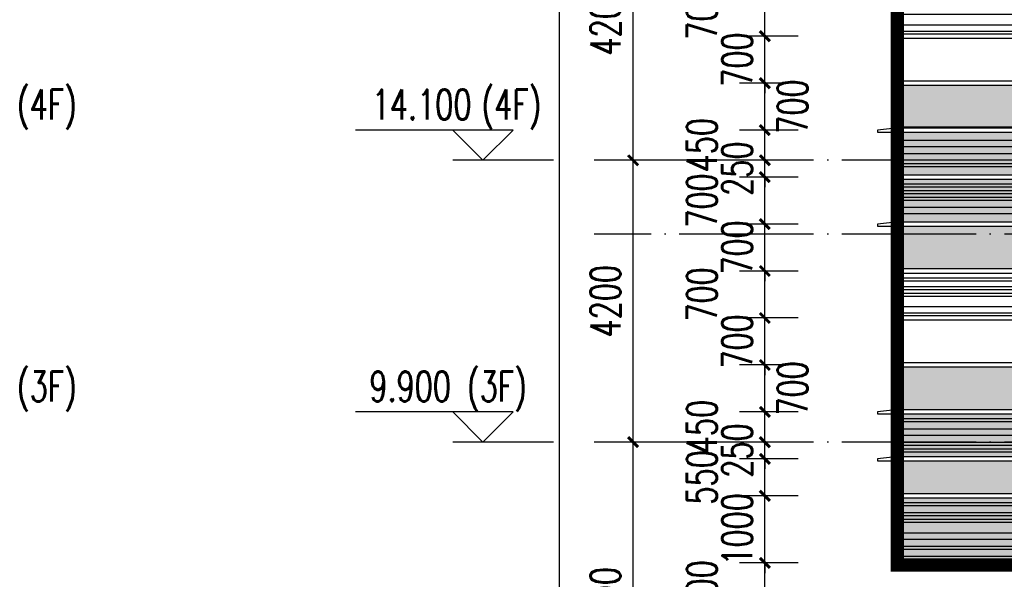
# Model space of a CAD drawing. Header units: millimetres. Extents: x 708158 to 1984082, y -168213 to -53.
# Tile 201 of 220: x 1020050 to 1034709, y -78101 to -69762. Entities that reach past the tile are written whole.
import ezdxf

# ---------------------------------------------------------------- set-up
doc = ezdxf.new("R2010")
doc.units = ezdxf.units.MM
doc.header["$LTSCALE"] = 1000
doc.linetypes.add('DOTE', pattern=[2.42, 2, -0.2, 0.02, -0.2])
doc.layers.get('0').update_dxf_attribs({"color": 8})
for name, color, linetype in [('A-AXIS', 1, 'DOTE'), ('A-看线', 63, 'Continuous'), ('DIM_ELEV', 3, 'Continuous'), ('PUB_DIM', 3, 'Continuous'), ('PUB_TEXT', 7, 'Continuous'), ('WINDOW', 4, 'Continuous'), ('立面加粗', 5, 'Continuous'), ('立面填充线2 穿孔板', 105, 'Continuous'), ('立面窗户线', 21, 'Continuous')]:
    doc.layers.add(name, color=color, linetype=linetype)
doc.styles.add('_TCH_DIM', font='SIMPLEX', dxfattribs={"bigfont": 'GBCBIG'})
doc.styles.add('_TCH_DIM_T3', font='SIMPLEX', dxfattribs={"width": 0.705882, "bigfont": 'GBCBIG'})
doc.dimstyles.new('_TCH_ARCH&&150', dxfattribs={"dimtxt": 446.25, "dimasz": 150, "dimexe": 375, "dimexo": 450, "dimgap": 189.375, "dimtad": 1, "dimdec": 0, "dimzin": 0, "dimdsep": 46, "dimtxsty": '_TCH_DIM_T3', "dimblk": 'ARCHTICK', "dimcen": 0.09, "dimclrt": 7, "dimazin": 2, "dimtfac": 1, "dimtdec": 0, "dimtix": 1, "dimtmove": 2, "dimatfit": 3, "dimfxl": 1, "dimtolj": 1, "dimtzin": 0, "dimarcsym": 0})

# ---------------------------------------------------------------- blocks, each defined once
blk = doc.blocks.new('A$C77A43BB9')
at = {"layer": '立面填充线2 穿孔板'}
for points in [[(5, 420), (11695, 420), (11695, -220), (5, -220)], [(5, -280), (11695, -280), (11695, -920), (5, -920)], [(5, -980), (11695, -980), (11695, -1620), (5, -1620)], [(5, -3080), (11695, -3080), (11695, -3720), (5, -3720)]]:
    blk.add_hatch(color=256, dxfattribs=at).paths.add_polyline_path(points)
at = {"layer": 'A-看线'}
for points in [[(5, 420), (14378, 420), (14378, -220), (5, -220)], [(5, 420), (11695, 420), (11695, -220), (5, -220)], [(5, 300), (3878, 300), (3878, 200), (5, 200)], [(5, 100), (3878, 100), (3878, 0), (5, 0)], [(5, -50), (3878, -50), (3878, -100), (5, -100)], [(5, -280), (14378, -280), (14378, -920), (5, -920)], [(5, -280), (11695, -280), (11695, -920), (5, -920)], [(5, -350), (3878, -350), (3878, -400), (5, -400)], [(5, -450), (3878, -450), (3878, -500), (5, -500)], [(5, -550), (3878, -550), (3878, -600), (5, -600)], [(5, -700), (3878, -700), (3878, -800), (5, -800)], [(5, -980), (14378, -980), (14378, -1620), (5, -1620)], [(5, -980), (11695, -980), (11695, -1620), (5, -1620)], [(5, -1750), (3878, -1750), (3878, -1800), (5, -1800)], [(5, -1880), (3878, -1880), (3878, -1930), (5, -1930)], [(5, -1980), (3878, -1980), (3878, -2030), (5, -2030)], [(5, -2180), (3878, -2180), (3878, -2280), (5, -2280)], [(5, -3080), (14378, -3080), (14378, -3720), (5, -3720)], [(5, -3080), (11695, -3080), (11695, -3720), (5, -3720)]]:
    blk.add_lwpolyline(points, close=True, dxfattribs=at)
at = {"layer": 'WINDOW'}
for points in [[(-5, 420), (5, 420), (5, -220), (-5, -220)], [(-5, -280), (5, -280), (5, -920), (-5, -920)], [(-5, -980), (5, -980), (5, -1620), (-5, -1620)], [(-5, -1680), (5, -1680), (5, -2320), (-5, -2320)], [(-5, -2380), (5, -2380), (5, -3020), (-5, -3020)], [(-5, -3080), (5, -3080), (5, -3720), (-5, -3720)]]:
    blk.add_lwpolyline(points, close=True, dxfattribs=at)
at = {"layer": '立面窗户线'}
for points in [[(2683, 480), (0, 480), (-30, 480), (-300, 450), (-300, 420), (0, 420), (2683, 420)], [(14383, -220), (0, -220), (-90, -220), (-90, -280), (0, -280), (14383, -280)], [(14383, -920), (0, -920), (-30, -920), (-300, -950), (-300, -980), (0, -980), (14383, -980)], [(14383, -1620), (0, -1620), (-90, -1620), (-90, -1680), (0, -1680), (14383, -1680)], [(14383, -2320), (0, -2320), (-90, -2320), (-90, -2380), (0, -2380), (14383, -2380)], [(14383, -3020), (0, -3020), (-90, -3020), (-90, -3080), (0, -3080), (14383, -3080)]]:
    blk.add_lwpolyline(points, dxfattribs=at)
blk.add_lwpolyline([(-1, 500), (2678, 500), (2678, 480), (-1, 480)], close=True, dxfattribs=at)
blk = doc.blocks.new('A$C2a5aa5d3')
at = {"layer": '立面填充线2 穿孔板'}
for points in [[(305, -30), (2978, -30), (2978, -670), (305, -670)], [(305, -730), (2978, -730), (2978, -1220), (305, -1220)], [(305, -1280), (2978, -1280), (2976, -2220), (303, -2220)]]:
    blk.add_hatch(color=256, dxfattribs=at).paths.add_polyline_path(points)
at = {"layer": 'A-看线'}
for points in [[(305, -100), (2078, -100), (2078, -150), (305, -150)], [(2088, -100), (2978, -100), (2978, -150), (2088, -150)], [(305, -250), (2078, -250), (2078, -350), (305, -350)], [(2088, -250), (2978, -250), (2978, -350), (2088, -350)], [(305, -450), (2078, -450), (2078, -500), (305, -500)], [(305, -550), (2078, -550), (2078, -600), (305, -600)], [(2088, -450), (2978, -450), (2978, -500), (2088, -500)], [(2088, -550), (2978, -550), (2978, -600), (2088, -600)], [(305, -1350), (2078, -1350), (2078, -1400), (305, -1400)], [(2088, -1350), (2978, -1350), (2978, -1400), (2088, -1400)], [(305, -1500), (2078, -1500), (2078, -1550), (305, -1550)], [(305, -1600), (2078, -1600), (2078, -1650), (305, -1650)], [(2088, -1500), (2978, -1500), (2978, -1550), (2088, -1550)], [(2088, -1600), (2978, -1600), (2978, -1650), (2088, -1650)], [(305, -1800), (2078, -1800), (2078, -1900), (305, -1900)], [(2088, -1800), (2978, -1800), (2978, -1900), (2088, -1900)], [(305, -2000), (2078, -2000), (2078, -2050), (305, -2050)], [(2088, -2000), (2978, -2000), (2978, -2050), (2088, -2050)], [(305, -2150), (2078, -2150), (2078, -2200), (305, -2200)], [(2088, -2150), (2978, -2150), (2978, -2200), (2088, -2200)]]:
    blk.add_lwpolyline(points, close=True, dxfattribs=at)
at = {"layer": 'WINDOW'}
for points in [[(295, -30), (305, -30), (305, -670), (295, -670)], [(2078, -30), (2088, -30), (2088, -670), (2078, -670)], [(295, -730), (305, -730), (305, -1220), (295, -1220)], [(2078, -730), (2088, -730), (2088, -1220), (2078, -1220)], [(295, -1280), (305, -1280), (305, -2220), (295, -2220)], [(2078, -1280), (2088, -1280), (2088, -2220), (2078, -2220)]]:
    blk.add_lwpolyline(points, close=True, dxfattribs=at)
at = {"layer": '立面窗户线'}
for points in [[(2983, 30), (300, 30), (270, 30), (0, 0), (0, -30), (300, -30), (2983, -30)], [(2983, -670), (300, -670), (270, -670), (0, -700), (0, -730), (300, -730), (2983, -730)], [(2978, -1220), (1712, -1220), (210, -1220), (210, -1280), (2012, -1280), (2978, -1280)], [(2978, -2220), (300, -2220), (210, -2220), (210, -2280), (300, -2280), (2978, -2280)]]:
    blk.add_lwpolyline(points, dxfattribs=at)
blk = doc.blocks.new('_ArchTick')
at = {"color": 0, "linetype": 'ByBlock', "const_width": 0.3}
blk.add_lwpolyline([(-0.5, -0.5), (0.5, 0.5)], dxfattribs=at)
blk = doc.blocks.new('*D424')
at = {"layer": 'Defpoints', "color": 0, "transparency": 16777216}
for p in [(1031144, -77857), (1032092, -77857), (1032092, -78857)]:
    blk.add_point(p, dxfattribs=at)
at = {"layer": 'PUB_DIM', "color": 0, "lineweight": -2, "transparency": 16777216}
for p, q in [((1031642, -77857), (1030769, -77857)), ((1031144, -78857), (1031144, -77857)), ((1031642, -78857), (1030769, -78857))]:
    blk.add_line(p, q, dxfattribs=at)
at = {"layer": 'PUB_DIM', "color": 0, "lineweight": -2, "transparency": 16777216, "xscale": 150, "yscale": 150, "zscale": 150}
for p, rotation in [((1031144, -77857), 90), ((1031144, -78857), 270)]:
    blk.add_blockref('_ArchTick', p, dxfattribs=dict(at, rotation=rotation))
at = {"layer": 'PUB_DIM', "color": 7, "transparency": 16777216, "insert": (1030207, -78357), "char_height": 446.2, "attachment_point": 5, "rotation": 90, "style": '_TCH_DIM_T3'}
blk.add_mtext('\\A1;1000', dxfattribs=at)
blk = doc.blocks.new('*D425')
at = {"layer": 'Defpoints', "color": 0, "transparency": 16777216}
for p in [(1031144, -76857), (1032092, -76857), (1032092, -77857)]:
    blk.add_point(p, dxfattribs=at)
at = {"layer": 'PUB_DIM', "color": 0, "lineweight": -2, "transparency": 16777216}
for p, q in [((1031144, -76857), (1031144, -76707)), ((1031642, -76857), (1030769, -76857)), ((1031144, -77857), (1031144, -76857)), ((1031642, -77857), (1030769, -77857)), ((1031144, -77857), (1031144, -78007))]:
    blk.add_line(p, q, dxfattribs=at)
at = {"layer": 'PUB_DIM', "color": 0, "lineweight": -2, "transparency": 16777216, "xscale": 150, "yscale": 150, "zscale": 150}
for p, rotation in [((1031144, -76857), 270), ((1031144, -77857), 90)]:
    blk.add_blockref('_ArchTick', p, dxfattribs=dict(at, rotation=rotation))
at = {"layer": 'PUB_DIM', "color": 7, "transparency": 16777216, "insert": (1030732, -77357), "char_height": 446.2, "attachment_point": 5, "rotation": 90, "style": '_TCH_DIM_T3'}
blk.add_mtext('\\A1;1000', dxfattribs=at)
blk = doc.blocks.new('*D426')
at = {"layer": 'Defpoints', "color": 0, "transparency": 16777216}
for p in [(1031144, -76307), (1032092, -76307), (1032092, -76857)]:
    blk.add_point(p, dxfattribs=at)
at = {"layer": 'PUB_DIM', "color": 0, "lineweight": -2, "transparency": 16777216}
for p, q in [((1031642, -76307), (1030769, -76307)), ((1031144, -76857), (1031144, -76307)), ((1031642, -76857), (1030769, -76857))]:
    blk.add_line(p, q, dxfattribs=at)
at = {"layer": 'PUB_DIM', "color": 0, "lineweight": -2, "transparency": 16777216, "xscale": 150, "yscale": 150, "zscale": 150}
for p, rotation in [((1031144, -76307), 90), ((1031144, -76857), 270)]:
    blk.add_blockref('_ArchTick', p, dxfattribs=dict(at, rotation=rotation))
at = {"layer": 'PUB_DIM', "color": 7, "transparency": 16777216, "insert": (1030207, -76582), "char_height": 446.2, "attachment_point": 5, "rotation": 90, "style": '_TCH_DIM_T3'}
blk.add_mtext('\\A1;550', dxfattribs=at)
blk = doc.blocks.new('*D427')
at = {"layer": 'Defpoints', "color": 0, "transparency": 16777216}
for p in [(1031144, -76057), (1032092, -76057), (1032092, -76307)]:
    blk.add_point(p, dxfattribs=at)
at = {"layer": 'PUB_DIM', "color": 0, "lineweight": -2, "transparency": 16777216}
for p, q in [((1031144, -76057), (1031144, -75907)), ((1031642, -76057), (1030769, -76057)), ((1031144, -76307), (1031144, -76057)), ((1031642, -76307), (1030769, -76307)), ((1031144, -76307), (1031144, -76457))]:
    blk.add_line(p, q, dxfattribs=at)
at = {"layer": 'PUB_DIM', "color": 0, "lineweight": -2, "transparency": 16777216, "xscale": 150, "yscale": 150, "zscale": 150}
for p, rotation in [((1031144, -76057), 270), ((1031144, -76307), 90)]:
    blk.add_blockref('_ArchTick', p, dxfattribs=dict(at, rotation=rotation))
at = {"layer": 'PUB_DIM', "color": 7, "transparency": 16777216, "insert": (1030732, -76182), "char_height": 446.2, "attachment_point": 5, "rotation": 90, "style": '_TCH_DIM_T3'}
blk.add_mtext('\\A1;250', dxfattribs=at)
blk = doc.blocks.new('*D428')
at = {"layer": 'Defpoints', "color": 0, "transparency": 16777216}
for p in [(1031144, -75607), (1032092, -75607), (1032092, -76057)]:
    blk.add_point(p, dxfattribs=at)
at = {"layer": 'PUB_DIM', "color": 0, "lineweight": -2, "transparency": 16777216}
for p, q in [((1031642, -75607), (1030769, -75607)), ((1031144, -76057), (1031144, -75607)), ((1031642, -76057), (1030769, -76057))]:
    blk.add_line(p, q, dxfattribs=at)
at = {"layer": 'PUB_DIM', "color": 0, "lineweight": -2, "transparency": 16777216, "xscale": 150, "yscale": 150, "zscale": 150}
for p, rotation in [((1031144, -75607), 90), ((1031144, -76057), 270)]:
    blk.add_blockref('_ArchTick', p, dxfattribs=dict(at, rotation=rotation))
at = {"layer": 'PUB_DIM', "color": 7, "transparency": 16777216, "insert": (1030207, -75832), "char_height": 446.2, "attachment_point": 5, "rotation": 90, "style": '_TCH_DIM_T3'}
blk.add_mtext('\\A1;450', dxfattribs=at)
blk = doc.blocks.new('*D429')
at = {"layer": 'Defpoints', "color": 0, "transparency": 16777216}
for p in [(1031144, -74907), (1032092, -74907), (1032092, -75607)]:
    blk.add_point(p, dxfattribs=at)
at = {"layer": 'PUB_DIM', "color": 0, "lineweight": -2, "transparency": 16777216}
for p, q in [((1031642, -74907), (1030769, -74907)), ((1031144, -75607), (1031144, -74907)), ((1031642, -75607), (1030769, -75607))]:
    blk.add_line(p, q, dxfattribs=at)
at = {"layer": 'PUB_DIM', "color": 0, "lineweight": -2, "transparency": 16777216, "xscale": 150, "yscale": 150, "zscale": 150}
for p, rotation in [((1031144, -74907), 90), ((1031144, -75607), 270)]:
    blk.add_blockref('_ArchTick', p, dxfattribs=dict(at, rotation=rotation))
at = {"layer": 'PUB_DIM', "color": 7, "transparency": 16777216, "insert": (1031557, -75257), "char_height": 446.2, "attachment_point": 5, "rotation": 90, "style": '_TCH_DIM_T3'}
blk.add_mtext('\\A1;700', dxfattribs=at)
blk = doc.blocks.new('*D430')
at = {"layer": 'Defpoints', "color": 0, "transparency": 16777216}
for p in [(1031144, -74207), (1032092, -74207), (1032092, -74907)]:
    blk.add_point(p, dxfattribs=at)
at = {"layer": 'PUB_DIM', "color": 0, "lineweight": -2, "transparency": 16777216}
for p, q in [((1031144, -74207), (1031144, -74057)), ((1031642, -74207), (1030769, -74207)), ((1031144, -74907), (1031144, -74207)), ((1031642, -74907), (1030769, -74907)), ((1031144, -74907), (1031144, -75057))]:
    blk.add_line(p, q, dxfattribs=at)
at = {"layer": 'PUB_DIM', "color": 0, "lineweight": -2, "transparency": 16777216, "xscale": 150, "yscale": 150, "zscale": 150}
for p, rotation in [((1031144, -74207), 270), ((1031144, -74907), 90)]:
    blk.add_blockref('_ArchTick', p, dxfattribs=dict(at, rotation=rotation))
at = {"layer": 'PUB_DIM', "color": 7, "transparency": 16777216, "insert": (1030732, -74557), "char_height": 446.2, "attachment_point": 5, "rotation": 90, "style": '_TCH_DIM_T3'}
blk.add_mtext('\\A1;700', dxfattribs=at)
blk = doc.blocks.new('*D431')
at = {"layer": 'Defpoints', "color": 0, "transparency": 16777216}
for p in [(1031144, -73507), (1032092, -73507), (1032092, -74207)]:
    blk.add_point(p, dxfattribs=at)
at = {"layer": 'PUB_DIM', "color": 0, "lineweight": -2, "transparency": 16777216}
for p, q in [((1031642, -73507), (1030769, -73507)), ((1031144, -74207), (1031144, -73507)), ((1031642, -74207), (1030769, -74207))]:
    blk.add_line(p, q, dxfattribs=at)
at = {"layer": 'PUB_DIM', "color": 0, "lineweight": -2, "transparency": 16777216, "xscale": 150, "yscale": 150, "zscale": 150}
for p, rotation in [((1031144, -73507), 90), ((1031144, -74207), 270)]:
    blk.add_blockref('_ArchTick', p, dxfattribs=dict(at, rotation=rotation))
at = {"layer": 'PUB_DIM', "color": 7, "transparency": 16777216, "insert": (1030207, -73857), "char_height": 446.2, "attachment_point": 5, "rotation": 90, "style": '_TCH_DIM_T3'}
blk.add_mtext('\\A1;700', dxfattribs=at)
blk = doc.blocks.new('*D432')
at = {"layer": 'Defpoints', "color": 0, "transparency": 16777216}
for p in [(1031144, -72807), (1032092, -72807), (1032092, -73507)]:
    blk.add_point(p, dxfattribs=at)
at = {"layer": 'PUB_DIM', "color": 0, "lineweight": -2, "transparency": 16777216}
for p, q in [((1031144, -72807), (1031144, -72657)), ((1031642, -72807), (1030769, -72807)), ((1031144, -73507), (1031144, -72807)), ((1031642, -73507), (1030769, -73507)), ((1031144, -73507), (1031144, -73657))]:
    blk.add_line(p, q, dxfattribs=at)
at = {"layer": 'PUB_DIM', "color": 0, "lineweight": -2, "transparency": 16777216, "xscale": 150, "yscale": 150, "zscale": 150}
for p, rotation in [((1031144, -72807), 270), ((1031144, -73507), 90)]:
    blk.add_blockref('_ArchTick', p, dxfattribs=dict(at, rotation=rotation))
at = {"layer": 'PUB_DIM', "color": 7, "transparency": 16777216, "insert": (1030732, -73157), "char_height": 446.2, "attachment_point": 5, "rotation": 90, "style": '_TCH_DIM_T3'}
blk.add_mtext('\\A1;700', dxfattribs=at)
blk = doc.blocks.new('*D433')
at = {"layer": 'Defpoints', "color": 0, "transparency": 16777216}
for p in [(1031144, -72107), (1032092, -72107), (1032092, -72807)]:
    blk.add_point(p, dxfattribs=at)
at = {"layer": 'PUB_DIM', "color": 0, "lineweight": -2, "transparency": 16777216}
for p, q in [((1031642, -72107), (1030769, -72107)), ((1031144, -72807), (1031144, -72107)), ((1031642, -72807), (1030769, -72807))]:
    blk.add_line(p, q, dxfattribs=at)
at = {"layer": 'PUB_DIM', "color": 0, "lineweight": -2, "transparency": 16777216, "xscale": 150, "yscale": 150, "zscale": 150}
for p, rotation in [((1031144, -72107), 90), ((1031144, -72807), 270)]:
    blk.add_blockref('_ArchTick', p, dxfattribs=dict(at, rotation=rotation))
at = {"layer": 'PUB_DIM', "color": 7, "transparency": 16777216, "insert": (1030207, -72457), "char_height": 446.2, "attachment_point": 5, "rotation": 90, "style": '_TCH_DIM_T3'}
blk.add_mtext('\\A1;700', dxfattribs=at)
blk = doc.blocks.new('*D434')
at = {"layer": 'Defpoints', "color": 0, "transparency": 16777216}
for p in [(1031144, -71857), (1032092, -71857), (1032092, -72107)]:
    blk.add_point(p, dxfattribs=at)
at = {"layer": 'PUB_DIM', "color": 0, "lineweight": -2, "transparency": 16777216}
for p, q in [((1031144, -71857), (1031144, -71707)), ((1031642, -71857), (1030769, -71857)), ((1031144, -72107), (1031144, -71857)), ((1031642, -72107), (1030769, -72107)), ((1031144, -72107), (1031144, -72257))]:
    blk.add_line(p, q, dxfattribs=at)
at = {"layer": 'PUB_DIM', "color": 0, "lineweight": -2, "transparency": 16777216, "xscale": 150, "yscale": 150, "zscale": 150}
for p, rotation in [((1031144, -71857), 270), ((1031144, -72107), 90)]:
    blk.add_blockref('_ArchTick', p, dxfattribs=dict(at, rotation=rotation))
at = {"layer": 'PUB_DIM', "color": 7, "transparency": 16777216, "insert": (1030732, -71982), "char_height": 446.2, "attachment_point": 5, "rotation": 90, "style": '_TCH_DIM_T3'}
blk.add_mtext('\\A1;250', dxfattribs=at)
blk = doc.blocks.new('*D435')
at = {"layer": 'Defpoints', "color": 0, "transparency": 16777216}
for p in [(1031144, -71407), (1032092, -71407), (1032092, -71857)]:
    blk.add_point(p, dxfattribs=at)
at = {"layer": 'PUB_DIM', "color": 0, "lineweight": -2, "transparency": 16777216}
for p, q in [((1031642, -71407), (1030769, -71407)), ((1031144, -71857), (1031144, -71407)), ((1031642, -71857), (1030769, -71857))]:
    blk.add_line(p, q, dxfattribs=at)
at = {"layer": 'PUB_DIM', "color": 0, "lineweight": -2, "transparency": 16777216, "xscale": 150, "yscale": 150, "zscale": 150}
for p, rotation in [((1031144, -71407), 90), ((1031144, -71857), 270)]:
    blk.add_blockref('_ArchTick', p, dxfattribs=dict(at, rotation=rotation))
at = {"layer": 'PUB_DIM', "color": 7, "transparency": 16777216, "insert": (1030207, -71632), "char_height": 446.2, "attachment_point": 5, "rotation": 90, "style": '_TCH_DIM_T3'}
blk.add_mtext('\\A1;450', dxfattribs=at)
blk = doc.blocks.new('*D436')
at = {"layer": 'Defpoints', "color": 0, "transparency": 16777216}
for p in [(1031144, -70707), (1032092, -70707), (1032092, -71407)]:
    blk.add_point(p, dxfattribs=at)
at = {"layer": 'PUB_DIM', "color": 0, "lineweight": -2, "transparency": 16777216}
for p, q in [((1031642, -70707), (1030769, -70707)), ((1031144, -71407), (1031144, -70707)), ((1031642, -71407), (1030769, -71407))]:
    blk.add_line(p, q, dxfattribs=at)
at = {"layer": 'PUB_DIM', "color": 0, "lineweight": -2, "transparency": 16777216, "xscale": 150, "yscale": 150, "zscale": 150}
for p, rotation in [((1031144, -70707), 90), ((1031144, -71407), 270)]:
    blk.add_blockref('_ArchTick', p, dxfattribs=dict(at, rotation=rotation))
at = {"layer": 'PUB_DIM', "color": 7, "transparency": 16777216, "insert": (1031557, -71057), "char_height": 446.2, "attachment_point": 5, "rotation": 90, "style": '_TCH_DIM_T3'}
blk.add_mtext('\\A1;700', dxfattribs=at)
blk = doc.blocks.new('*D437')
at = {"layer": 'Defpoints', "color": 0, "transparency": 16777216}
for p in [(1031144, -70007), (1032092, -70007), (1032092, -70707)]:
    blk.add_point(p, dxfattribs=at)
at = {"layer": 'PUB_DIM', "color": 0, "lineweight": -2, "transparency": 16777216}
for p, q in [((1031144, -70007), (1031144, -69857)), ((1031642, -70007), (1030769, -70007)), ((1031144, -70707), (1031144, -70007)), ((1031642, -70707), (1030769, -70707)), ((1031144, -70707), (1031144, -70857))]:
    blk.add_line(p, q, dxfattribs=at)
at = {"layer": 'PUB_DIM', "color": 0, "lineweight": -2, "transparency": 16777216, "xscale": 150, "yscale": 150, "zscale": 150}
for p, rotation in [((1031144, -70007), 270), ((1031144, -70707), 90)]:
    blk.add_blockref('_ArchTick', p, dxfattribs=dict(at, rotation=rotation))
at = {"layer": 'PUB_DIM', "color": 7, "transparency": 16777216, "insert": (1030732, -70357), "char_height": 446.2, "attachment_point": 5, "rotation": 90, "style": '_TCH_DIM_T3'}
blk.add_mtext('\\A1;700', dxfattribs=at)
blk = doc.blocks.new('*D438')
at = {"layer": 'Defpoints', "color": 0, "transparency": 16777216}
for p in [(1031144, -69307), (1032092, -69307), (1032092, -70007)]:
    blk.add_point(p, dxfattribs=at)
at = {"layer": 'PUB_DIM', "color": 0, "lineweight": -2, "transparency": 16777216}
for p, q in [((1031642, -69307), (1030769, -69307)), ((1031144, -70007), (1031144, -69307)), ((1031642, -70007), (1030769, -70007))]:
    blk.add_line(p, q, dxfattribs=at)
at = {"layer": 'PUB_DIM', "color": 0, "lineweight": -2, "transparency": 16777216, "xscale": 150, "yscale": 150, "zscale": 150}
for p, rotation in [((1031144, -69307), 90), ((1031144, -70007), 270)]:
    blk.add_blockref('_ArchTick', p, dxfattribs=dict(at, rotation=rotation))
at = {"layer": 'PUB_DIM', "color": 7, "transparency": 16777216, "insert": (1030207, -69657), "char_height": 446.2, "attachment_point": 5, "rotation": 90, "style": '_TCH_DIM_T3'}
blk.add_mtext('\\A1;700', dxfattribs=at)
blk = doc.blocks.new('*D743')
at = {"layer": 'Defpoints', "color": 0, "transparency": 16777216}
for p in [(1028087, -37657), (1030560, -37657), (1030560, -85957)]:
    blk.add_point(p, dxfattribs=at)
at = {"layer": 'PUB_DIM', "color": 0, "lineweight": -2, "transparency": 16777216}
for p, q in [((1030110, -37657), (1027712, -37657)), ((1028087, -85957), (1028087, -37657)), ((1030110, -85957), (1027712, -85957))]:
    blk.add_line(p, q, dxfattribs=at)
at = {"layer": 'PUB_DIM', "color": 0, "lineweight": -2, "transparency": 16777216, "xscale": 150, "yscale": 150, "zscale": 150}
for p, rotation in [((1028087, -37657), 90), ((1028087, -85957), 270)]:
    blk.add_blockref('_ArchTick', p, dxfattribs=dict(at, rotation=rotation))
at = {"layer": 'PUB_DIM', "color": 7, "transparency": 16777216, "insert": (1027674, -61807), "char_height": 446.2, "attachment_point": 5, "rotation": 90, "style": '_TCH_DIM_T3'}
blk.add_mtext('\\A1;48300', dxfattribs=at)
blk = doc.blocks.new('*D745')
at = {"layer": 'Defpoints', "color": 0, "transparency": 16777216}
for p in [(1029183, -76057), (1030560, -76057), (1030560, -80857)]:
    blk.add_point(p, dxfattribs=at)
at = {"layer": 'PUB_DIM', "color": 0, "lineweight": -2, "transparency": 16777216}
for p, q in [((1030110, -76057), (1028808, -76057)), ((1029183, -80857), (1029183, -76057)), ((1030110, -80857), (1028808, -80857))]:
    blk.add_line(p, q, dxfattribs=at)
at = {"layer": 'PUB_DIM', "color": 0, "lineweight": -2, "transparency": 16777216, "xscale": 150, "yscale": 150, "zscale": 150}
for p, rotation in [((1029183, -76057), 90), ((1029183, -80857), 270)]:
    blk.add_blockref('_ArchTick', p, dxfattribs=dict(at, rotation=rotation))
at = {"layer": 'PUB_DIM', "color": 7, "transparency": 16777216, "insert": (1028771, -78457), "char_height": 446.2, "attachment_point": 5, "rotation": 90, "style": '_TCH_DIM_T3'}
blk.add_mtext('\\A1;4800', dxfattribs=at)
blk = doc.blocks.new('*D746')
at = {"layer": 'Defpoints', "color": 0, "transparency": 16777216}
for p in [(1029183, -71857), (1030560, -71857), (1030560, -76057)]:
    blk.add_point(p, dxfattribs=at)
at = {"layer": 'PUB_DIM', "color": 0, "lineweight": -2, "transparency": 16777216}
for p, q in [((1030110, -71857), (1028808, -71857)), ((1029183, -76057), (1029183, -71857)), ((1030110, -76057), (1028808, -76057))]:
    blk.add_line(p, q, dxfattribs=at)
at = {"layer": 'PUB_DIM', "color": 0, "lineweight": -2, "transparency": 16777216, "xscale": 150, "yscale": 150, "zscale": 150}
for p, rotation in [((1029183, -71857), 90), ((1029183, -76057), 270)]:
    blk.add_blockref('_ArchTick', p, dxfattribs=dict(at, rotation=rotation))
at = {"layer": 'PUB_DIM', "color": 7, "transparency": 16777216, "insert": (1028771, -73957), "char_height": 446.2, "attachment_point": 5, "rotation": 90, "style": '_TCH_DIM_T3'}
blk.add_mtext('\\A1;4200', dxfattribs=at)
blk = doc.blocks.new('*D747')
at = {"layer": 'Defpoints', "color": 0, "transparency": 16777216}
for p in [(1029183, -67657), (1030560, -67657), (1030560, -71857)]:
    blk.add_point(p, dxfattribs=at)
at = {"layer": 'PUB_DIM', "color": 0, "lineweight": -2, "transparency": 16777216}
for p, q in [((1030110, -67657), (1028808, -67657)), ((1029183, -71857), (1029183, -67657)), ((1030110, -71857), (1028808, -71857))]:
    blk.add_line(p, q, dxfattribs=at)
at = {"layer": 'PUB_DIM', "color": 0, "lineweight": -2, "transparency": 16777216, "xscale": 150, "yscale": 150, "zscale": 150}
for p, rotation in [((1029183, -67657), 90), ((1029183, -71857), 270)]:
    blk.add_blockref('_ArchTick', p, dxfattribs=dict(at, rotation=rotation))
at = {"layer": 'PUB_DIM', "color": 7, "transparency": 16777216, "insert": (1028771, -69757), "char_height": 446.2, "attachment_point": 5, "rotation": 90, "style": '_TCH_DIM_T3'}
blk.add_mtext('\\A1;4200', dxfattribs=at)

msp = doc.modelspace()

# ---------------------------------------------------------------- linework, layer by layer
at = {"layer": 'A-AXIS'}
for p, q in [((1070590.5, -71856.7), (1028603.6, -71856.7)), ((1070590.5, -72956.7), (1028603.6, -72956.7)), ((1070590.5, -76056.7), (1028603.6, -76056.7))]:
    msp.add_line(p, q, dxfattribs=at)
at = {"layer": 'DIM_ELEV'}
for p, q in [((1027396.6, -71406.7), (1025049.1, -71406.7)), ((1026946.6, -71856.7), (1026496.6, -71406.7)), ((1026946.6, -71856.7), (1027396.6, -71406.7)), ((1027996.6, -71856.7), (1026496.6, -71856.7)), ((1027396.6, -75606.7), (1025049.1, -75606.7)), ((1026946.6, -76056.7), (1026496.6, -75606.7)), ((1026946.6, -76056.7), (1027396.6, -75606.7)), ((1027996.6, -76056.7), (1026496.6, -76056.7))]:
    msp.add_line(p, q, dxfattribs=at)
at = {"layer": '立面加粗', "const_width": 200}
msp.add_lwpolyline([(1062853.6, -86201.7), (1062853.6, -74876.7), (1056523.7, -74876.7), (1056523.7, -62976.7), (1059203.6, -62976.7), (1059206.1, -37556.7), (1035801.1, -37556.7), (1035798.6, -62976.7), (1033115.4, -62976.7), (1033117.7, -77886.7), (1035801.3, -77886.7), (1035799, -86106.7)], dxfattribs=at)

# ---------------------------------------------------------------- block references
for name, p in [('A$C77A43BB9', (1033120.4, -67656.7)), ('A$C77A43BB9', (1033120.4, -71856.7)), ('A$C2a5aa5d3', (1032820.4, -75606.7))]:
    msp.add_blockref(name, p)

# ---------------------------------------------------------------- texts
at = {"layer": 'PUB_TEXT', "style": '_TCH_DIM', "width": 0.705882}
for s, p in [('(4F)', (1020010.6, -71249.2)), ('14.100', (1025292.1, -71249.2)), ('(4F)', (1026927.1, -71249.2)), ('(3F)', (1020010.6, -75449.2)), ('9.900', (1025256.1, -75449.2)), ('(3F)', (1026711.1, -75449.2))]:
    msp.add_text(s, height=446.25, dxfattribs=at).set_placement(p)

# ---------------------------------------------------------------- dimensions: what is measured, and where the dimension line sits
at = {"layer": 'PUB_DIM'}
for p1, p2, distance, picture, middle in [((1030560.1, -85956.7), (1030560.1, -37656.7), 2473.1, '*D743', (1027674.5, -61806.7)), ((1030560.1, -71856.7), (1030560.1, -67656.7), 1376.7, '*D747', (1028770.9, -69756.7)), ((1032091.8, -70706.7), (1032091.8, -70006.7), 947.8, '*D437', (1030731.5, -70356.7)), ((1032091.8, -72106.7), (1032091.8, -71856.7), 947.8, '*D434', (1030731.5, -71981.7)), ((1030560.1, -76056.7), (1030560.1, -71856.7), 1376.7, '*D746', (1028770.9, -73956.7)), ((1032091.8, -73506.7), (1032091.8, -72806.7), 947.8, '*D432', (1030731.5, -73156.7)), ((1032091.8, -74906.7), (1032091.8, -74206.7), 947.8, '*D430', (1030731.5, -74556.7)), ((1032091.8, -76306.7), (1032091.8, -76056.7), 947.8, '*D427', (1030731.5, -76181.7)), ((1030560.1, -80856.7), (1030560.1, -76056.7), 1376.7, '*D745', (1028770.9, -78456.7)), ((1032091.8, -77856.7), (1032091.8, -76856.7), 947.8, '*D425', (1030731.5, -77356.7))]:
    dim = msp.add_aligned_dim(p1=p1, p2=p2, distance=distance, dimstyle='_TCH_ARCH&&150', dxfattribs=at)
    dim.commit()
    dim.dimension.update_dxf_attribs({"geometry": picture, "text_midpoint": middle})
for base, p1, p2, picture, middle in [((1031144, -69306.7), (1032091.8, -70006.7), (1032091.8, -69306.7), '*D438', (1030206.5, -69656.7)), ((1031144, -70706.7), (1032091.8, -71406.7), (1032091.8, -70706.7), '*D436', (1031556.5, -71056.7)), ((1031144, -71406.7), (1032091.8, -71856.7), (1032091.8, -71406.7), '*D435', (1030206.5, -71631.7)), ((1031144, -72106.7), (1032091.8, -72806.7), (1032091.8, -72106.7), '*D433', (1030206.5, -72456.7)), ((1031144, -73506.7), (1032091.8, -74206.7), (1032091.8, -73506.7), '*D431', (1030206.5, -73856.7)), ((1031144, -74906.7), (1032091.8, -75606.7), (1032091.8, -74906.7), '*D429', (1031556.5, -75256.7)), ((1031144, -75606.7), (1032091.8, -76056.7), (1032091.8, -75606.7), '*D428', (1030206.5, -75831.7)), ((1031144, -76306.7), (1032091.8, -76856.7), (1032091.8, -76306.7), '*D426', (1030206.5, -76581.7)), ((1031144, -77856.7), (1032091.8, -78856.7), (1032091.8, -77856.7), '*D424', (1030206.5, -78356.7))]:
    dim = msp.add_linear_dim(base=base, p1=p1, p2=p2, angle=90, dimstyle='_TCH_ARCH&&150', dxfattribs=at)
    dim.commit()
    dim.dimension.update_dxf_attribs({"geometry": picture, "text_midpoint": middle, "dimtype": 129})

doc.saveas('drawing.dxf')
